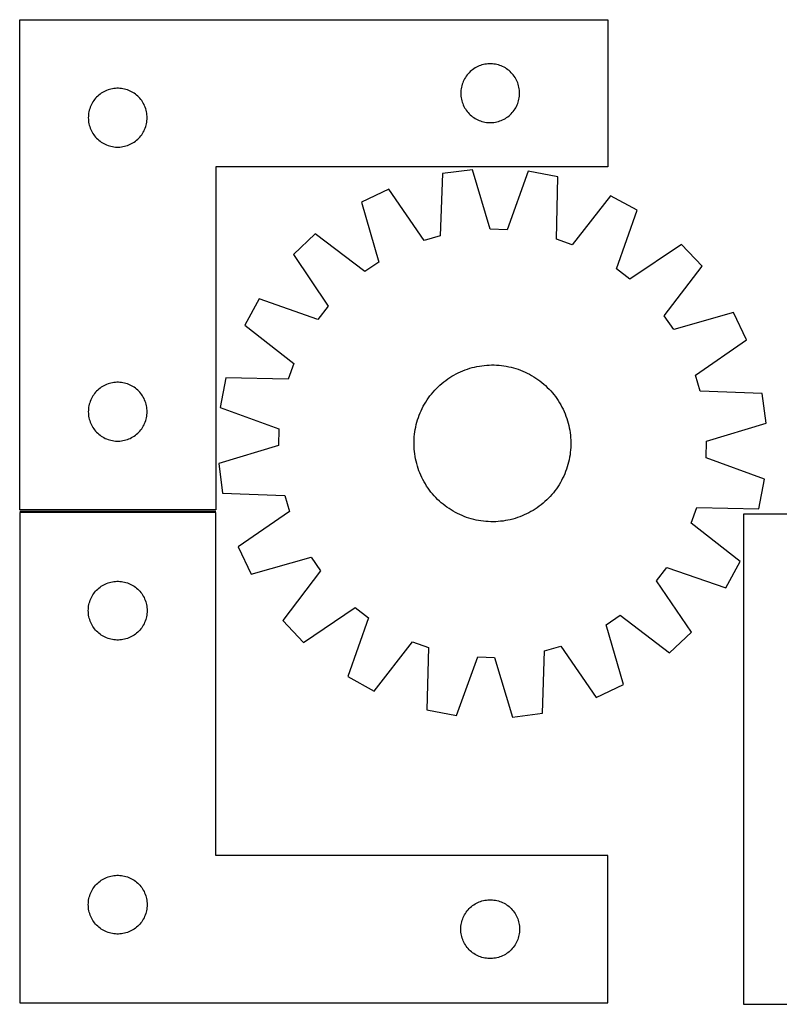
# Model space of a CAD drawing. Header units: millimetres. Extents: x 7 to 1493, y 7 to 509.
# Tile 1 of 4: x 7 to 394, y 7 to 509. Entities that reach past the tile are written whole.
import ezdxf

# ---------------------------------------------------------------- set-up
doc = ezdxf.new("R2010")
doc.units = ezdxf.units.MM
doc.layers.add('COMMON', color=5, linetype='CONTINUOUS', true_color=0x0000ff)
doc.layers.add('CUT', color=7, linetype='CONTINUOUS', true_color=0x000000)

msp = doc.modelspace()

# ---------------------------------------------------------------- linework, layer by layer
at = {"layer": 'COMMON'}
msp.add_line((6.644255, 258.101104), (106.644255, 258.101104), dxfattribs=at)
at = {"layer": 'CUT'}
for p, q in [((6.644255, 508.851104), (306.644255, 508.851104)), ((6.644255, 258.851104), (6.644255, 508.851104)), ((306.644255, 508.851104), (306.644255, 433.851104)), ((236.455155, 482.359384), (235.901972, 481.820266)), ((237.035357, 482.869311), (236.455155, 482.359384)), ((237.641041, 483.348693), (237.035357, 482.869311)), ((238.270599, 483.796259), (237.641041, 483.348693)), ((238.922363, 484.210823), (238.270599, 483.796259)), ((239.594604, 484.591286), (238.922363, 484.210823)), ((240.285539, 484.936638), (239.594604, 484.591286)), ((240.993337, 485.245963), (240.285539, 484.936638)), ((241.716119, 485.518442), (240.993337, 485.245963)), ((242.451971, 485.753352), (241.716119, 485.518442)), ((243.198939, 485.950069), (242.451971, 485.753352)), ((243.955044, 486.108073), (243.198939, 485.950069)), ((244.71828, 486.226944), (243.955044, 486.108073)), ((245.486623, 486.306367), (244.71828, 486.226944)), ((246.258036, 486.346131), (245.486623, 486.306367)), ((247.030474, 486.346131), (246.258036, 486.346131)), ((247.801887, 486.306367), (247.030474, 486.346131)), ((248.57023, 486.226944), (247.801887, 486.306367)), ((249.333466, 486.108073), (248.57023, 486.226944)), ((250.089571, 485.950069), (249.333466, 486.108073)), ((250.83654, 485.753352), (250.089571, 485.950069)), ((251.572391, 485.518442), (250.83654, 485.753352)), ((252.295173, 485.245963), (251.572391, 485.518442)), ((253.002971, 484.936638), (252.295173, 485.245963)), ((253.693906, 484.591286), (253.002971, 484.936638)), ((254.366147, 484.210823), (253.693906, 484.591286)), ((255.017911, 483.796259), (254.366147, 484.210823)), ((255.647469, 483.348693), (255.017911, 483.796259)), ((256.253153, 482.869311), (255.647469, 483.348693)), ((256.833355, 482.359384), (256.253153, 482.869311)), ((257.386538, 481.820266), (256.833355, 482.359384)), ((232.899502, 477.357912), (232.608503, 476.642385)), ((233.226949, 478.057511), (232.899502, 477.357912)), ((233.589976, 478.739325), (233.226949, 478.057511)), ((233.987622, 479.401547), (233.589976, 478.739325)), ((234.41883, 480.04242), (233.987622, 479.401547)), ((234.882458, 480.660246), (234.41883, 480.04242)), ((235.377276, 481.253386), (234.882458, 480.660246)), ((235.901972, 481.820266), (235.377276, 481.253386)), ((257.911234, 481.253386), (257.386538, 481.820266)), ((258.406052, 480.660246), (257.911234, 481.253386)), ((258.86968, 480.04242), (258.406052, 480.660246)), ((259.300888, 479.401547), (258.86968, 480.04242)), ((259.698534, 478.739325), (259.300888, 479.401547)), ((260.061561, 478.057511), (259.698534, 478.739325)), ((260.389009, 477.357912), (260.061561, 478.057511)), ((260.680007, 476.642385), (260.389009, 477.357912)), ((50.285539, 472.436638), (49.594604, 472.091286)), ((50.993337, 472.745963), (50.285539, 472.436638)), ((51.716119, 473.018442), (50.993337, 472.745963)), ((52.451971, 473.253352), (51.716119, 473.018442)), ((53.198939, 473.450069), (52.451971, 473.253352)), ((53.955044, 473.608073), (53.198939, 473.450069)), ((54.71828, 473.726944), (53.955044, 473.608073)), ((55.486623, 473.806367), (54.71828, 473.726944)), ((56.258036, 473.846131), (55.486623, 473.806367)), ((57.030474, 473.846131), (56.258036, 473.846131)), ((57.801887, 473.806367), (57.030474, 473.846131)), ((58.57023, 473.726944), (57.801887, 473.806367)), ((59.333466, 473.608073), (58.57023, 473.726944)), ((60.089571, 473.450069), (59.333466, 473.608073)), ((60.83654, 473.253352), (60.089571, 473.450069)), ((61.572391, 473.018442), (60.83654, 473.253352)), ((62.295173, 472.745963), (61.572391, 473.018442)), ((63.002971, 472.436638), (62.295173, 472.745963)), ((63.693906, 472.091286), (63.002971, 472.436638)), ((231.723757, 472.893419), (231.664144, 472.123285)), ((231.822937, 473.659463), (231.723757, 472.893419)), ((231.96142, 474.419385), (231.822937, 473.659463)), ((232.138839, 475.171171), (231.96142, 474.419385)), ((232.354724, 475.912826), (232.138839, 475.171171)), ((232.608503, 476.642385), (232.354724, 475.912826)), ((260.933786, 475.912826), (260.680007, 476.642385)), ((261.149671, 475.171171), (260.933786, 475.912826)), ((261.32709, 474.419385), (261.149671, 475.171171)), ((261.465574, 473.659463), (261.32709, 474.419385)), ((261.564753, 472.893419), (261.465574, 473.659463)), ((261.624366, 472.123285), (261.564753, 472.893419)), ((44.41883, 467.54242), (43.987622, 466.901547)), ((44.882458, 468.160246), (44.41883, 467.54242)), ((45.377276, 468.753386), (44.882458, 468.160246)), ((45.901972, 469.320266), (45.377276, 468.753386)), ((46.455155, 469.859384), (45.901972, 469.320266)), ((47.035357, 470.369311), (46.455155, 469.859384)), ((47.641041, 470.848693), (47.035357, 470.369311)), ((48.270599, 471.296259), (47.641041, 470.848693)), ((48.922363, 471.710823), (48.270599, 471.296259)), ((49.594604, 472.091286), (48.922363, 471.710823)), ((64.366147, 471.710823), (63.693906, 472.091286)), ((65.017911, 471.296259), (64.366147, 471.710823)), ((65.647469, 470.848693), (65.017911, 471.296259)), ((66.253153, 470.369311), (65.647469, 470.848693)), ((66.833355, 469.859384), (66.253153, 470.369311)), ((67.386538, 469.320266), (66.833355, 469.859384)), ((67.911234, 468.753386), (67.386538, 469.320266)), ((68.406052, 468.160246), (67.911234, 468.753386)), ((68.86968, 467.54242), (68.406052, 468.160246)), ((69.300888, 466.901547), (68.86968, 467.54242)), ((231.664144, 472.123285), (231.644255, 471.351104)), ((231.644255, 471.351104), (231.664144, 470.578923)), ((231.664144, 470.578923), (231.723757, 469.808789)), ((231.723757, 469.808789), (231.822937, 469.042745)), ((231.822937, 469.042745), (231.96142, 468.282823)), ((231.96142, 468.282823), (232.138839, 467.531037)), ((232.138839, 467.531037), (232.354724, 466.789381)), ((260.933786, 466.789381), (261.149671, 467.531037)), ((261.149671, 467.531037), (261.32709, 468.282823)), ((261.32709, 468.282823), (261.465574, 469.042745)), ((261.465574, 469.042745), (261.564753, 469.808789)), ((261.564753, 469.808789), (261.624366, 470.578923)), ((261.644255, 471.351104), (261.624366, 472.123285)), ((261.624366, 470.578923), (261.644255, 471.351104)), ((42.138839, 462.671171), (41.96142, 461.919385)), ((42.354724, 463.412826), (42.138839, 462.671171)), ((42.608503, 464.142385), (42.354724, 463.412826)), ((42.899502, 464.857912), (42.608503, 464.142385)), ((43.226949, 465.557511), (42.899502, 464.857912)), ((43.589976, 466.239325), (43.226949, 465.557511)), ((43.987622, 466.901547), (43.589976, 466.239325)), ((69.698534, 466.239325), (69.300888, 466.901547)), ((70.061561, 465.557511), (69.698534, 466.239325)), ((70.389009, 464.857912), (70.061561, 465.557511)), ((70.680007, 464.142385), (70.389009, 464.857912)), ((70.933786, 463.412826), (70.680007, 464.142385)), ((71.149671, 462.671171), (70.933786, 463.412826)), ((71.32709, 461.919385), (71.149671, 462.671171)), ((232.354724, 466.789381), (232.608503, 466.059823)), ((232.608503, 466.059823), (232.899502, 465.344295)), ((232.899502, 465.344295), (233.226949, 464.644697)), ((233.226949, 464.644697), (233.589976, 463.962883)), ((233.589976, 463.962883), (233.987622, 463.300661)), ((233.987622, 463.300661), (234.41883, 462.659787)), ((234.41883, 462.659787), (234.882458, 462.041962)), ((258.406052, 462.041962), (258.86968, 462.659787)), ((258.86968, 462.659787), (259.300888, 463.300661)), ((259.300888, 463.300661), (259.698534, 463.962883)), ((259.698534, 463.962883), (260.061561, 464.644697)), ((260.061561, 464.644697), (260.389009, 465.344295)), ((260.389009, 465.344295), (260.680007, 466.059823)), ((260.680007, 466.059823), (260.933786, 466.789381)), ((41.664144, 459.623285), (41.644255, 458.851104)), ((41.644255, 458.851104), (41.664144, 458.078923)), ((41.723757, 460.393419), (41.664144, 459.623285)), ((41.664144, 458.078923), (41.723757, 457.308789)), ((41.822937, 461.159463), (41.723757, 460.393419)), ((41.723757, 457.308789), (41.822937, 456.542745)), ((41.96142, 461.919385), (41.822937, 461.159463)), ((71.465574, 461.159463), (71.32709, 461.919385)), ((71.564753, 460.393419), (71.465574, 461.159463)), ((71.465574, 456.542745), (71.564753, 457.308789)), ((71.624366, 459.623285), (71.564753, 460.393419)), ((71.564753, 457.308789), (71.624366, 458.078923)), ((71.644255, 458.851104), (71.624366, 459.623285)), ((71.624366, 458.078923), (71.644255, 458.851104)), ((234.882458, 462.041962), (235.377276, 461.448822)), ((235.377276, 461.448822), (235.901972, 460.881942)), ((235.901972, 460.881942), (236.455155, 460.342823)), ((236.455155, 460.342823), (237.035357, 459.832897)), ((237.035357, 459.832897), (237.641041, 459.353515)), ((237.641041, 459.353515), (238.270599, 458.905949)), ((238.270599, 458.905949), (238.922363, 458.491384)), ((238.922363, 458.491384), (239.594604, 458.110922)), ((239.594604, 458.110922), (240.285539, 457.76557)), ((240.285539, 457.76557), (240.993337, 457.456244)), ((240.993337, 457.456244), (241.716119, 457.183765)), ((241.716119, 457.183765), (242.451971, 456.948856)), ((250.83654, 456.948856), (251.572391, 457.183765)), ((251.572391, 457.183765), (252.295173, 457.456244)), ((252.295173, 457.456244), (253.002971, 457.76557)), ((253.002971, 457.76557), (253.693906, 458.110922)), ((253.693906, 458.110922), (254.366147, 458.491384)), ((254.366147, 458.491384), (255.017911, 458.905949)), ((255.017911, 458.905949), (255.647469, 459.353515)), ((255.647469, 459.353515), (256.253153, 459.832897)), ((256.253153, 459.832897), (256.833355, 460.342823)), ((256.833355, 460.342823), (257.386538, 460.881942)), ((257.386538, 460.881942), (257.911234, 461.448822)), ((257.911234, 461.448822), (258.406052, 462.041962)), ((41.822937, 456.542745), (41.96142, 455.782823)), ((41.96142, 455.782823), (42.138839, 455.031037)), ((42.138839, 455.031037), (42.354724, 454.289381)), ((42.354724, 454.289381), (42.608503, 453.559823)), ((42.608503, 453.559823), (42.899502, 452.844295)), ((42.899502, 452.844295), (43.226949, 452.144697)), ((43.226949, 452.144697), (43.589976, 451.462883)), ((69.698534, 451.462883), (70.061561, 452.144697)), ((70.061561, 452.144697), (70.389009, 452.844295)), ((70.389009, 452.844295), (70.680007, 453.559823)), ((70.680007, 453.559823), (70.933786, 454.289381)), ((70.933786, 454.289381), (71.149671, 455.031037)), ((71.149671, 455.031037), (71.32709, 455.782823)), ((71.32709, 455.782823), (71.465574, 456.542745)), ((242.451971, 456.948856), (243.198939, 456.752138)), ((243.198939, 456.752138), (243.955044, 456.594135)), ((243.955044, 456.594135), (244.71828, 456.475264)), ((244.71828, 456.475264), (245.486623, 456.395841)), ((245.486623, 456.395841), (246.258036, 456.356077)), ((246.258036, 456.356077), (247.030474, 456.356077)), ((247.030474, 456.356077), (247.801887, 456.395841)), ((247.801887, 456.395841), (248.57023, 456.475264)), ((248.57023, 456.475264), (249.333466, 456.594135)), ((249.333466, 456.594135), (250.089571, 456.752138)), ((250.089571, 456.752138), (250.83654, 456.948856)), ((43.589976, 451.462883), (43.987622, 450.800661)), ((43.987622, 450.800661), (44.41883, 450.159787)), ((44.41883, 450.159787), (44.882458, 449.541962)), ((44.882458, 449.541962), (45.377276, 448.948822)), ((45.377276, 448.948822), (45.901972, 448.381942)), ((45.901972, 448.381942), (46.455155, 447.842823)), ((46.455155, 447.842823), (47.035357, 447.332897)), ((47.035357, 447.332897), (47.641041, 446.853515)), ((65.647469, 446.853515), (66.253153, 447.332897)), ((66.253153, 447.332897), (66.833355, 447.842823)), ((66.833355, 447.842823), (67.386538, 448.381942)), ((67.386538, 448.381942), (67.911234, 448.948822)), ((67.911234, 448.948822), (68.406052, 449.541962)), ((68.406052, 449.541962), (68.86968, 450.159787)), ((68.86968, 450.159787), (69.300888, 450.800661)), ((69.300888, 450.800661), (69.698534, 451.462883)), ((47.641041, 446.853515), (48.270599, 446.405949)), ((48.270599, 446.405949), (48.922363, 445.991384)), ((48.922363, 445.991384), (49.594604, 445.610922)), ((49.594604, 445.610922), (50.285539, 445.26557)), ((50.285539, 445.26557), (50.993337, 444.956244)), ((50.993337, 444.956244), (51.716119, 444.683765)), ((51.716119, 444.683765), (52.451971, 444.448856)), ((52.451971, 444.448856), (53.198939, 444.252138)), ((53.198939, 444.252138), (53.955044, 444.094135)), ((53.955044, 444.094135), (54.71828, 443.975264)), ((54.71828, 443.975264), (55.486623, 443.895841)), ((55.486623, 443.895841), (56.258036, 443.856077)), ((56.258036, 443.856077), (57.030474, 443.856077)), ((57.030474, 443.856077), (57.801887, 443.895841)), ((57.801887, 443.895841), (58.57023, 443.975264)), ((58.57023, 443.975264), (59.333466, 444.094135)), ((59.333466, 444.094135), (60.089571, 444.252138)), ((60.089571, 444.252138), (60.83654, 444.448856)), ((60.83654, 444.448856), (61.572391, 444.683765)), ((61.572391, 444.683765), (62.295173, 444.956244)), ((62.295173, 444.956244), (63.002971, 445.26557)), ((63.002971, 445.26557), (63.693906, 445.610922)), ((63.693906, 445.610922), (64.366147, 445.991384)), ((64.366147, 445.991384), (65.017911, 446.405949)), ((65.017911, 446.405949), (65.647469, 446.853515)), ((306.644255, 433.851104), (106.644255, 433.851104)), ((106.644255, 433.851104), (106.644255, 258.851104)), ((237.555388, 432.331183), (222.29543, 430.365419)), ((246.66008, 401.899632), (237.555388, 432.331183)), ((222.29543, 430.365419), (221.200286, 398.61994)), ((266.082263, 431.504622), (255.230827, 401.651296)), ((281.2028, 428.658588), (266.082263, 431.504622)), ((280.458011, 396.902958), (281.2028, 428.658588)), ((194.909338, 422.336236), (181.00371, 415.751097)), ((212.972281, 396.207616), (194.909338, 422.336236)), ((308.07805, 419.057192), (288.532535, 394.01827)), ((321.579062, 411.67795), (308.07805, 419.057192)), ((181.00371, 415.751097), (189.772058, 385.220935)), ((311.057696, 381.706704), (321.579062, 411.67795)), ((255.230827, 401.651296), (246.66008, 401.899632)), ((157.439142, 399.652123), (146.249024, 389.092208)), ((182.69221, 380.384084), (157.439142, 399.652123)), ((221.200286, 398.61994), (212.972281, 396.207616)), ((288.532535, 394.01827), (280.458011, 396.902958)), ((344.171948, 394.241572), (317.845607, 376.468038)), ((354.731863, 383.051453), (344.171948, 394.241572)), ((146.249024, 389.092208), (164.022558, 362.765867)), ((189.772058, 385.220935), (182.69221, 380.384084)), ((335.463825, 357.798385), (354.731863, 383.051453)), ((317.845607, 376.468038), (311.057696, 381.706704)), ((128.812645, 366.499322), (121.433403, 352.998309)), ((158.783891, 355.977955), (128.812645, 366.499322)), ((164.022558, 362.765867), (158.783891, 355.977955)), ((340.300675, 350.718537), (335.463825, 357.798385)), ((370.830838, 359.486886), (340.300675, 350.718537)), ((377.415977, 345.581258), (370.830838, 359.486886)), ((121.433403, 352.998309), (146.472325, 333.452795)), ((351.287356, 327.518314), (377.415977, 345.581258)), ((146.472325, 333.452795), (143.587638, 325.37827)), ((237.438928, 331.344208), (238.657707, 331.650125)), ((238.657707, 331.650125), (239.885493, 331.917609)), ((239.885493, 331.917609), (241.121075, 332.146394)), ((241.121075, 332.146394), (242.363234, 332.336257)), ((242.363234, 332.336257), (243.610744, 332.487009)), ((243.610744, 332.487009), (244.862374, 332.598501)), ((244.862374, 332.598501), (246.116888, 332.670623)), ((246.116888, 332.670623), (247.373048, 332.703304)), ((247.373048, 332.703304), (248.629615, 332.696513)), ((248.629615, 332.696513), (249.885349, 332.650255)), ((249.885349, 332.650255), (251.13901, 332.564576)), ((251.13901, 332.564576), (252.389361, 332.439562)), ((252.389361, 332.439562), (253.635168, 332.275334)), ((253.635168, 332.275334), (254.875202, 332.072056)), ((254.875202, 332.072056), (256.10824, 331.829927)), ((256.10824, 331.829927), (257.333063, 331.549188)), ((257.333063, 331.549188), (258.548464, 331.230114)), ((226.005269, 326.255927), (227.069863, 326.923495)), ((227.069863, 326.923495), (228.1549, 327.557294)), ((228.1549, 327.557294), (229.25931, 328.156698)), ((229.25931, 328.156698), (230.382003, 328.721116)), ((230.382003, 328.721116), (231.52187, 329.249992)), ((231.52187, 329.249992), (232.677788, 329.742801)), ((232.677788, 329.742801), (233.848615, 330.19906)), ((233.848615, 330.19906), (235.033195, 330.618317)), ((235.033195, 330.618317), (236.23036, 331.000158)), ((236.23036, 331.000158), (237.438928, 331.344208)), ((258.548464, 331.230114), (259.753242, 330.873021)), ((259.753242, 330.873021), (260.94621, 330.478261)), ((260.94621, 330.478261), (262.126189, 330.046225)), ((262.126189, 330.046225), (263.292015, 329.577337)), ((263.292015, 329.577337), (264.442538, 329.072061)), ((264.442538, 329.072061), (265.576622, 328.530895)), ((265.576622, 328.530895), (266.693149, 327.954375)), ((266.693149, 327.954375), (267.791015, 327.343067)), ((267.791015, 327.343067), (268.869138, 326.697577)), ((268.869138, 326.697577), (269.926453, 326.01854)), ((353.699681, 319.29031), (351.287356, 327.518314)), ((48.922363, 321.710823), (48.270599, 321.296259)), ((49.594604, 322.091286), (48.922363, 321.710823)), ((50.285539, 322.436638), (49.594604, 322.091286)), ((50.993337, 322.745963), (50.285539, 322.436638)), ((51.716119, 323.018442), (50.993337, 322.745963)), ((52.451971, 323.253352), (51.716119, 323.018442)), ((53.198939, 323.450069), (52.451971, 323.253352)), ((53.955044, 323.608073), (53.198939, 323.450069)), ((54.71828, 323.726944), (53.955044, 323.608073)), ((55.486623, 323.806367), (54.71828, 323.726944)), ((56.258036, 323.846131), (55.486623, 323.806367)), ((57.030474, 323.846131), (56.258036, 323.846131)), ((57.801887, 323.806367), (57.030474, 323.846131)), ((58.57023, 323.726944), (57.801887, 323.806367)), ((59.333466, 323.608073), (58.57023, 323.726944)), ((60.089571, 323.450069), (59.333466, 323.608073)), ((60.83654, 323.253352), (60.089571, 323.450069)), ((61.572391, 323.018442), (60.83654, 323.253352)), ((62.295173, 322.745963), (61.572391, 323.018442)), ((63.002971, 322.436638), (62.295173, 322.745963)), ((63.693906, 322.091286), (63.002971, 322.436638)), ((64.366147, 321.710823), (63.693906, 322.091286)), ((65.017911, 321.296259), (64.366147, 321.710823)), ((111.832007, 326.12306), (108.985974, 311.002523)), ((143.587638, 325.37827), (111.832007, 326.12306)), ((219.210985, 320.696785), (220.104315, 321.580509)), ((220.104315, 321.580509), (221.024962, 322.435738)), ((221.024962, 322.435738), (221.972018, 323.261626)), ((221.972018, 323.261626), (222.944548, 324.057359)), ((222.944548, 324.057359), (223.941594, 324.822152)), ((223.941594, 324.822152), (224.96217, 325.555249)), ((224.96217, 325.555249), (226.005269, 326.255927)), ((269.926453, 326.01854), (270.961918, 325.306628)), ((270.961918, 325.306628), (271.97451, 324.562542)), ((271.97451, 324.562542), (272.96323, 323.787017)), ((272.96323, 323.787017), (273.927103, 322.980818)), ((273.927103, 322.980818), (274.865176, 322.144741)), ((274.865176, 322.144741), (275.776525, 321.27961)), ((43.987622, 316.901547), (43.589976, 316.239325)), ((44.41883, 317.54242), (43.987622, 316.901547)), ((44.882458, 318.160246), (44.41883, 317.54242)), ((45.377276, 318.753386), (44.882458, 318.160246)), ((45.901972, 319.320266), (45.377276, 318.753386)), ((46.455155, 319.859384), (45.901972, 319.320266)), ((47.035357, 320.369311), (46.455155, 319.859384)), ((47.641041, 320.848693), (47.035357, 320.369311)), ((48.270599, 321.296259), (47.641041, 320.848693)), ((65.647469, 320.848693), (65.017911, 321.296259)), ((66.253153, 320.369311), (65.647469, 320.848693)), ((66.833355, 319.859384), (66.253153, 320.369311)), ((67.386538, 319.320266), (66.833355, 319.859384)), ((67.911234, 318.753386), (67.386538, 319.320266)), ((68.406052, 318.160246), (67.911234, 318.753386)), ((68.86968, 317.54242), (68.406052, 318.160246)), ((69.300888, 316.901547), (68.86968, 317.54242)), ((69.698534, 316.239325), (69.300888, 316.901547)), ((215.183968, 315.882178), (215.928054, 316.89477)), ((215.928054, 316.89477), (216.703579, 317.88349)), ((216.703579, 317.88349), (217.509778, 318.847362)), ((217.509778, 318.847362), (218.345855, 319.785436)), ((218.345855, 319.785436), (219.210985, 320.696785)), ((275.776525, 321.27961), (276.66025, 320.386281)), ((276.66025, 320.386281), (277.515478, 319.465634)), ((277.515478, 319.465634), (278.341367, 318.518578)), ((278.341367, 318.518578), (279.1371, 317.546047)), ((279.1371, 317.546047), (279.901892, 316.549002)), ((279.901892, 316.549002), (280.634989, 315.528426)), ((385.445159, 318.195166), (353.699681, 319.29031)), ((387.410923, 302.935208), (385.445159, 318.195166)), ((41.96142, 311.919385), (41.822937, 311.159463)), ((42.138839, 312.671171), (41.96142, 311.919385)), ((42.354724, 313.412826), (42.138839, 312.671171)), ((42.608503, 314.142385), (42.354724, 313.412826)), ((42.899502, 314.857912), (42.608503, 314.142385)), ((43.226949, 315.557511), (42.899502, 314.857912)), ((43.589976, 316.239325), (43.226949, 315.557511)), ((70.061561, 315.557511), (69.698534, 316.239325)), ((70.389009, 314.857912), (70.061561, 315.557511)), ((70.680007, 314.142385), (70.389009, 314.857912)), ((70.933786, 313.412826), (70.680007, 314.142385)), ((71.149671, 312.671171), (70.933786, 313.412826)), ((71.32709, 311.919385), (71.149671, 312.671171)), ((71.465574, 311.159463), (71.32709, 311.919385)), ((211.9597, 310.496882), (212.536221, 311.613408)), ((212.536221, 311.613408), (213.147528, 312.711274)), ((213.147528, 312.711274), (213.793019, 313.789397)), ((213.793019, 313.789397), (214.472055, 314.846713)), ((214.472055, 314.846713), (215.183968, 315.882178)), ((280.634989, 315.528426), (281.335667, 314.485326)), ((281.335667, 314.485326), (282.003235, 313.420733)), ((282.003235, 313.420733), (282.637034, 312.335695)), ((282.637034, 312.335695), (283.236439, 311.231285)), ((41.664144, 309.623285), (41.644255, 308.851104)), ((41.644255, 308.851104), (41.664144, 308.078923)), ((41.723757, 310.393419), (41.664144, 309.623285)), ((41.664144, 308.078923), (41.723757, 307.308789)), ((41.822937, 311.159463), (41.723757, 310.393419)), ((41.723757, 307.308789), (41.822937, 306.542745)), ((41.822937, 306.542745), (41.96142, 305.782823)), ((71.32709, 305.782823), (71.465574, 306.542745)), ((71.564753, 310.393419), (71.465574, 311.159463)), ((71.465574, 306.542745), (71.564753, 307.308789)), ((71.624366, 309.623285), (71.564753, 310.393419)), ((71.564753, 307.308789), (71.624366, 308.078923)), ((71.644255, 308.851104), (71.624366, 309.623285)), ((71.624366, 308.078923), (71.644255, 308.851104)), ((108.985974, 311.002523), (138.8393, 300.151087)), ((210.012334, 305.866469), (210.444371, 307.046449)), ((210.444371, 307.046449), (210.913259, 308.212275)), ((210.913259, 308.212275), (211.418535, 309.362798)), ((211.418535, 309.362798), (211.9597, 310.496882)), ((283.236439, 311.231285), (283.800857, 310.108593)), ((283.800857, 310.108593), (284.329732, 308.968725)), ((284.329732, 308.968725), (284.822542, 307.812808)), ((284.822542, 307.812808), (285.2788, 306.641981)), ((285.2788, 306.641981), (285.698057, 305.457401)), ((41.96142, 305.782823), (42.138839, 305.031037)), ((42.138839, 305.031037), (42.354724, 304.289381)), ((42.354724, 304.289381), (42.608503, 303.559823)), ((42.608503, 303.559823), (42.899502, 302.844295)), ((42.899502, 302.844295), (43.226949, 302.144697)), ((43.226949, 302.144697), (43.589976, 301.462883)), ((43.589976, 301.462883), (43.987622, 300.800661)), ((69.300888, 300.800661), (69.698534, 301.462883)), ((69.698534, 301.462883), (70.061561, 302.144697)), ((70.061561, 302.144697), (70.389009, 302.844295)), ((70.389009, 302.844295), (70.680007, 303.559823)), ((70.680007, 303.559823), (70.933786, 304.289381)), ((70.933786, 304.289381), (71.149671, 305.031037)), ((71.149671, 305.031037), (71.32709, 305.782823)), ((208.660668, 301.028499), (208.941408, 302.253323)), ((208.941408, 302.253323), (209.260482, 303.468723)), ((209.260482, 303.468723), (209.617574, 304.673502)), ((209.617574, 304.673502), (210.012334, 305.866469)), ((285.698057, 305.457401), (286.079899, 304.260236)), ((286.079899, 304.260236), (286.423948, 303.051668)), ((286.423948, 303.051668), (286.729865, 301.832889)), ((286.729865, 301.832889), (286.997349, 300.605103)), ((356.979372, 293.830515), (387.410923, 302.935208)), ((43.987622, 300.800661), (44.41883, 300.159787)), ((44.41883, 300.159787), (44.882458, 299.541962)), ((44.882458, 299.541962), (45.377276, 298.948822)), ((45.377276, 298.948822), (45.901972, 298.381942)), ((45.901972, 298.381942), (46.455155, 297.842823)), ((46.455155, 297.842823), (47.035357, 297.332897)), ((47.035357, 297.332897), (47.641041, 296.853515)), ((47.641041, 296.853515), (48.270599, 296.405949)), ((48.270599, 296.405949), (48.922363, 295.991384)), ((64.366147, 295.991384), (65.017911, 296.405949)), ((65.017911, 296.405949), (65.647469, 296.853515)), ((65.647469, 296.853515), (66.253153, 297.332897)), ((66.253153, 297.332897), (66.833355, 297.842823)), ((66.833355, 297.842823), (67.386538, 298.381942)), ((67.386538, 298.381942), (67.911234, 298.948822)), ((67.911234, 298.948822), (68.406052, 299.541962)), ((68.406052, 299.541962), (68.86968, 300.159787)), ((68.86968, 300.159787), (69.300888, 300.800661)), ((138.8393, 300.151087), (138.590964, 291.58034)), ((207.926019, 296.059269), (208.051034, 297.30962)), ((208.051034, 297.30962), (208.215262, 298.555428)), ((208.215262, 298.555428), (208.41854, 299.795462)), ((208.41854, 299.795462), (208.660668, 301.028499)), ((286.997349, 300.605103), (287.226135, 299.36952)), ((287.226135, 299.36952), (287.415997, 298.127361)), ((287.415997, 298.127361), (287.566749, 296.879851)), ((287.566749, 296.879851), (287.678241, 295.628222)), ((48.922363, 295.991384), (49.594604, 295.610922)), ((49.594604, 295.610922), (50.285539, 295.26557)), ((50.285539, 295.26557), (50.993337, 294.956244)), ((50.993337, 294.956244), (51.716119, 294.683765)), ((51.716119, 294.683765), (52.451971, 294.448856)), ((52.451971, 294.448856), (53.198939, 294.252138)), ((53.198939, 294.252138), (53.955044, 294.094135)), ((53.955044, 294.094135), (54.71828, 293.975264)), ((54.71828, 293.975264), (55.486623, 293.895841)), ((55.486623, 293.895841), (56.258036, 293.856077)), ((56.258036, 293.856077), (57.030474, 293.856077)), ((57.030474, 293.856077), (57.801887, 293.895841)), ((57.801887, 293.895841), (58.57023, 293.975264)), ((58.57023, 293.975264), (59.333466, 294.094135)), ((59.333466, 294.094135), (60.089571, 294.252138)), ((60.089571, 294.252138), (60.83654, 294.448856)), ((60.83654, 294.448856), (61.572391, 294.683765)), ((61.572391, 294.683765), (62.295173, 294.956244)), ((62.295173, 294.956244), (63.002971, 295.26557)), ((63.002971, 295.26557), (63.693906, 295.610922)), ((63.693906, 295.610922), (64.366147, 295.991384)), ((138.590964, 291.58034), (108.159412, 282.475648)), ((207.787291, 292.293308), (207.794083, 293.549875)), ((207.819973, 291.037147), (207.787291, 292.293308)), ((207.794083, 293.549875), (207.840341, 294.805608)), ((207.840341, 294.805608), (207.926019, 296.059269)), ((287.678241, 295.628222), (287.750363, 294.373708)), ((287.776253, 291.860981), (287.729995, 290.605247)), ((287.750363, 294.373708), (287.783045, 293.117548)), ((287.783045, 293.117548), (287.776253, 291.860981)), ((356.731036, 285.259769), (356.979372, 293.830515)), ((207.892095, 289.782633), (207.819973, 291.037147)), ((208.003587, 288.531004), (207.892095, 289.782633)), ((208.154339, 287.283494), (208.003587, 288.531004)), ((208.344201, 286.041335), (208.154339, 287.283494)), ((287.355074, 286.855427), (287.151796, 285.615393)), ((287.519302, 288.101235), (287.355074, 286.855427)), ((287.644317, 289.351586), (287.519302, 288.101235)), ((287.729995, 290.605247), (287.644317, 289.351586)), ((108.159412, 282.475648), (110.125176, 267.21569)), ((208.572987, 284.805753), (208.344201, 286.041335)), ((208.840471, 283.577966), (208.572987, 284.805753)), ((209.146388, 282.359188), (208.840471, 283.577966)), ((209.490437, 281.150619), (209.146388, 282.359188)), ((286.309854, 281.942132), (285.952762, 280.737353)), ((286.628928, 283.157533), (286.309854, 281.942132)), ((286.909668, 284.382356), (286.628928, 283.157533)), ((287.151796, 285.615393), (286.909668, 284.382356)), ((386.584362, 274.408332), (356.731036, 285.259769)), ((209.872279, 279.953454), (209.490437, 281.150619)), ((210.291535, 278.768874), (209.872279, 279.953454)), ((210.747794, 277.598048), (210.291535, 278.768874)), ((211.240604, 276.44213), (210.747794, 277.598048)), ((211.769479, 275.302263), (211.240604, 276.44213)), ((284.657077, 277.19858), (284.151801, 276.048057)), ((285.125965, 278.364407), (284.657077, 277.19858)), ((285.558002, 279.544386), (285.125965, 278.364407)), ((285.952762, 280.737353), (285.558002, 279.544386)), ((212.333897, 274.17957), (211.769479, 275.302263)), ((212.933302, 273.07516), (212.333897, 274.17957)), ((213.567101, 271.990123), (212.933302, 273.07516)), ((214.234669, 270.925529), (213.567101, 271.990123)), ((281.777317, 271.621458), (281.098281, 270.564142)), ((282.422808, 272.699581), (281.777317, 271.621458)), ((283.034115, 273.797447), (282.422808, 272.699581)), ((283.610636, 274.913973), (283.034115, 273.797447)), ((284.151801, 276.048057), (283.610636, 274.913973)), ((383.738328, 259.287795), (386.584362, 274.408332)), ((110.125176, 267.21569), (141.870655, 266.120545)), ((214.935347, 269.882429), (214.234669, 270.925529)), ((215.668444, 268.861853), (214.935347, 269.882429)), ((216.433236, 267.864808), (215.668444, 268.861853)), ((217.228969, 266.892277), (216.433236, 267.864808)), ((218.054858, 265.945221), (217.228969, 266.892277)), ((278.060558, 266.563493), (277.224481, 265.625419)), ((278.866757, 267.527365), (278.060558, 266.563493)), ((279.642282, 268.516085), (278.866757, 267.527365)), ((280.386368, 269.528678), (279.642282, 268.516085)), ((281.098281, 270.564142), (280.386368, 269.528678)), ((141.870655, 266.120545), (144.28298, 257.892541)), ((218.910086, 265.024574), (218.054858, 265.945221)), ((219.793811, 264.131245), (218.910086, 265.024574)), ((220.70516, 263.266115), (219.793811, 264.131245)), ((221.643233, 262.430037), (220.70516, 263.266115)), ((222.607106, 261.623839), (221.643233, 262.430037)), ((223.595826, 260.848313), (222.607106, 261.623839)), ((272.625788, 261.353496), (271.628742, 260.588703)), ((273.598318, 262.149229), (272.625788, 261.353496)), ((274.545374, 262.975117), (273.598318, 262.149229)), ((275.466021, 263.830346), (274.545374, 262.975117)), ((276.359351, 264.71407), (275.466021, 263.830346)), ((277.224481, 265.625419), (276.359351, 264.71407)), ((106.644255, 258.851104), (6.644255, 258.851104)), ((106.644255, 257.351103), (6.644255, 257.351103)), ((6.644255, 257.351103), (6.644255, 7.351103)), ((106.644255, 82.351103), (106.644255, 257.351103)), ((144.28298, 257.892541), (118.154359, 239.829597)), ((224.608418, 260.104227), (223.595826, 260.848313)), ((225.643883, 259.392315), (224.608418, 260.104227)), ((226.701198, 258.713278), (225.643883, 259.392315)), ((227.779321, 258.067788), (226.701198, 258.713278)), ((228.877187, 257.456481), (227.779321, 258.067788)), ((229.993714, 256.87996), (228.877187, 257.456481)), ((231.127798, 256.338794), (229.993714, 256.87996)), ((232.278321, 255.833518), (231.127798, 256.338794)), ((265.188333, 256.689739), (264.048466, 256.160864)), ((266.311026, 257.254157), (265.188333, 256.689739)), ((267.415436, 257.853561), (266.311026, 257.254157)), ((268.500473, 258.48736), (267.415436, 257.853561)), ((269.565067, 259.154928), (268.500473, 258.48736)), ((270.608166, 259.855606), (269.565067, 259.154928)), ((271.628742, 260.588703), (270.608166, 259.855606)), ((349.098011, 251.95806), (351.982698, 260.032585)), ((351.982698, 260.032585), (383.738328, 259.287795)), ((475.854401, 256.515411), (375.854401, 256.515411)), ((375.854401, 256.515411), (375.854401, 6.515411)), ((233.444147, 255.364631), (232.278321, 255.833518)), ((234.624126, 254.932594), (233.444147, 255.364631)), ((235.817094, 254.537834), (234.624126, 254.932594)), ((237.021872, 254.180741), (235.817094, 254.537834)), ((238.237273, 253.861667), (237.021872, 254.180741)), ((239.462096, 253.580928), (238.237273, 253.861667)), ((240.695133, 253.338799), (239.462096, 253.580928)), ((241.935168, 253.135521), (240.695133, 253.338799)), ((243.180975, 252.971294), (241.935168, 253.135521)), ((244.431326, 252.846279), (243.180975, 252.971294)), ((245.684987, 252.7606), (244.431326, 252.846279)), ((246.940721, 252.714342), (245.684987, 252.7606)), ((248.197288, 252.707551), (246.940721, 252.714342)), ((249.453448, 252.740232), (248.197288, 252.707551)), ((250.707962, 252.812355), (249.453448, 252.740232)), ((251.959592, 252.923847), (250.707962, 252.812355)), ((253.207102, 253.074598), (251.959592, 252.923847)), ((254.449261, 253.264461), (253.207102, 253.074598)), ((255.684843, 253.493247), (254.449261, 253.264461)), ((256.912629, 253.76073), (255.684843, 253.493247)), ((258.131408, 254.066648), (256.912629, 253.76073)), ((259.339976, 254.410697), (258.131408, 254.066648)), ((260.537141, 254.792538), (259.339976, 254.410697)), ((261.721721, 255.211795), (260.537141, 254.792538)), ((262.892548, 255.668054), (261.721721, 255.211795)), ((264.048466, 256.160864), (262.892548, 255.668054)), ((374.136933, 232.412546), (349.098011, 251.95806)), ((118.154359, 239.829597), (124.739498, 225.923969)), ((124.739498, 225.923969), (155.269661, 234.692318)), ((155.269661, 234.692318), (160.106511, 227.61247)), ((366.757691, 218.911534), (374.136933, 232.412546)), ((160.106511, 227.61247), (140.838473, 202.359402)), ((331.547778, 222.644988), (336.786445, 229.4329)), ((336.786445, 229.4329), (366.757691, 218.911534)), ((50.285539, 220.936637), (50.993337, 221.245962)), ((50.993337, 221.245962), (51.716119, 221.518441)), ((51.716119, 221.518441), (52.451971, 221.753351)), ((52.451971, 221.753351), (53.198939, 221.950068)), ((53.198939, 221.950068), (53.955044, 222.108072)), ((53.955044, 222.108072), (54.71828, 222.226943)), ((54.71828, 222.226943), (55.486623, 222.306366)), ((55.486623, 222.306366), (56.258036, 222.34613)), ((56.258036, 222.34613), (57.030474, 222.34613)), ((57.030474, 222.34613), (57.801887, 222.306366)), ((57.801887, 222.306366), (58.57023, 222.226943)), ((58.57023, 222.226943), (59.333466, 222.108072)), ((59.333466, 222.108072), (60.089571, 221.950068)), ((60.089571, 221.950068), (60.83654, 221.753351)), ((60.83654, 221.753351), (61.572391, 221.518441)), ((61.572391, 221.518441), (62.295173, 221.245962)), ((62.295173, 221.245962), (63.002971, 220.936637)), ((349.321312, 196.318647), (331.547778, 222.644988)), ((43.987622, 215.401546), (44.41883, 216.042419)), ((44.41883, 216.042419), (44.882458, 216.660245)), ((44.882458, 216.660245), (45.377276, 217.253385)), ((45.377276, 217.253385), (45.901972, 217.820265)), ((45.901972, 217.820265), (46.455155, 218.359383)), ((46.455155, 218.359383), (47.035357, 218.86931)), ((47.035357, 218.86931), (47.641041, 219.348692)), ((47.641041, 219.348692), (48.270599, 219.796258)), ((48.270599, 219.796258), (48.922363, 220.210822)), ((48.922363, 220.210822), (49.594604, 220.591285)), ((49.594604, 220.591285), (50.285539, 220.936637)), ((63.002971, 220.936637), (63.693906, 220.591285)), ((63.693906, 220.591285), (64.366147, 220.210822)), ((64.366147, 220.210822), (65.017911, 219.796258)), ((65.017911, 219.796258), (65.647469, 219.348692)), ((65.647469, 219.348692), (66.253153, 218.86931)), ((66.253153, 218.86931), (66.833355, 218.359383)), ((66.833355, 218.359383), (67.386538, 217.820265)), ((67.386538, 217.820265), (67.911234, 217.253385)), ((67.911234, 217.253385), (68.406052, 216.660245)), ((68.406052, 216.660245), (68.86968, 216.042419)), ((68.86968, 216.042419), (69.300888, 215.401546)), ((41.96142, 210.419384), (42.138839, 211.17117)), ((42.138839, 211.17117), (42.354724, 211.912825)), ((42.354724, 211.912825), (42.608503, 212.642384)), ((42.608503, 212.642384), (42.899502, 213.357911)), ((42.899502, 213.357911), (43.226949, 214.05751)), ((43.226949, 214.05751), (43.589976, 214.739324)), ((43.589976, 214.739324), (43.987622, 215.401546)), ((69.300888, 215.401546), (69.698534, 214.739324)), ((69.698534, 214.739324), (70.061561, 214.05751)), ((70.061561, 214.05751), (70.389009, 213.357911)), ((70.389009, 213.357911), (70.680007, 212.642384)), ((70.680007, 212.642384), (70.933786, 211.912825)), ((70.933786, 211.912825), (71.149671, 211.17117)), ((71.149671, 211.17117), (71.32709, 210.419384)), ((41.644255, 207.351103), (41.664144, 208.123284)), ((41.664144, 206.578922), (41.644255, 207.351103)), ((41.664144, 208.123284), (41.723757, 208.893418)), ((41.723757, 205.808788), (41.664144, 206.578922)), ((41.723757, 208.893418), (41.822937, 209.659462)), ((41.822937, 209.659462), (41.96142, 210.419384)), ((71.32709, 210.419384), (71.465574, 209.659462)), ((71.465574, 209.659462), (71.564753, 208.893418)), ((71.564753, 208.893418), (71.624366, 208.123284)), ((71.624366, 206.578922), (71.564753, 205.808788)), ((71.624366, 208.123284), (71.644255, 207.351103)), ((71.644255, 207.351103), (71.624366, 206.578922)), ((151.398388, 191.169284), (177.724729, 208.942817)), ((177.724729, 208.942817), (184.51264, 203.704151)), ((41.822937, 205.042744), (41.723757, 205.808788)), ((41.96142, 204.282822), (41.822937, 205.042744)), ((42.138839, 203.531036), (41.96142, 204.282822)), ((42.354724, 202.78938), (42.138839, 203.531036)), ((42.608503, 202.059822), (42.354724, 202.78938)), ((42.899502, 201.344294), (42.608503, 202.059822)), ((43.226949, 200.644696), (42.899502, 201.344294)), ((70.389009, 201.344294), (70.061561, 200.644696)), ((70.680007, 202.059822), (70.389009, 201.344294)), ((70.933786, 202.78938), (70.680007, 202.059822)), ((71.149671, 203.531036), (70.933786, 202.78938)), ((71.32709, 204.282822), (71.149671, 203.531036)), ((71.465574, 205.042744), (71.32709, 204.282822)), ((71.564753, 205.808788), (71.465574, 205.042744)), ((140.838473, 202.359402), (151.398388, 191.169284)), ((184.51264, 203.704151), (173.991274, 173.732905)), ((305.798278, 200.18992), (312.878126, 205.026771)), ((312.878126, 205.026771), (338.131194, 185.758732)), ((43.589976, 199.962882), (43.226949, 200.644696)), ((43.987622, 199.30066), (43.589976, 199.962882)), ((44.41883, 198.659786), (43.987622, 199.30066)), ((44.882458, 198.041961), (44.41883, 198.659786)), ((45.377276, 197.448821), (44.882458, 198.041961)), ((45.901972, 196.881941), (45.377276, 197.448821)), ((46.455155, 196.342822), (45.901972, 196.881941)), ((47.035357, 195.832896), (46.455155, 196.342822)), ((66.833355, 196.342822), (66.253153, 195.832896)), ((67.386538, 196.881941), (66.833355, 196.342822)), ((67.911234, 197.448821), (67.386538, 196.881941)), ((68.406052, 198.041961), (67.911234, 197.448821)), ((68.86968, 198.659786), (68.406052, 198.041961)), ((69.300888, 199.30066), (68.86968, 198.659786)), ((69.698534, 199.962882), (69.300888, 199.30066)), ((70.061561, 200.644696), (69.698534, 199.962882)), ((314.566626, 169.659758), (305.798278, 200.18992)), ((338.131194, 185.758732), (349.321312, 196.318647)), ((47.641041, 195.353514), (47.035357, 195.832896)), ((48.270599, 194.905948), (47.641041, 195.353514)), ((48.922363, 194.491383), (48.270599, 194.905948)), ((49.594604, 194.110921), (48.922363, 194.491383)), ((50.285539, 193.765569), (49.594604, 194.110921)), ((50.993337, 193.456243), (50.285539, 193.765569)), ((51.716119, 193.183764), (50.993337, 193.456243)), ((52.451971, 192.948855), (51.716119, 193.183764)), ((53.198939, 192.752137), (52.451971, 192.948855)), ((53.955044, 192.594134), (53.198939, 192.752137)), ((54.71828, 192.475263), (53.955044, 192.594134)), ((55.486623, 192.39584), (54.71828, 192.475263)), ((56.258036, 192.356076), (55.486623, 192.39584)), ((57.030474, 192.356076), (56.258036, 192.356076)), ((57.801887, 192.39584), (57.030474, 192.356076)), ((58.57023, 192.475263), (57.801887, 192.39584)), ((59.333466, 192.594134), (58.57023, 192.475263)), ((60.089571, 192.752137), (59.333466, 192.594134)), ((60.83654, 192.948855), (60.089571, 192.752137)), ((61.572391, 193.183764), (60.83654, 192.948855)), ((62.295173, 193.456243), (61.572391, 193.183764)), ((63.002971, 193.765569), (62.295173, 193.456243)), ((63.693906, 194.110921), (63.002971, 193.765569)), ((64.366147, 194.491383), (63.693906, 194.110921)), ((65.017911, 194.905948), (64.366147, 194.491383)), ((65.647469, 195.353514), (65.017911, 194.905948)), ((66.253153, 195.832896), (65.647469, 195.353514)), ((187.492286, 166.353663), (207.037801, 191.392585)), ((207.037801, 191.392585), (215.112325, 188.507897)), ((215.112325, 188.507897), (214.367536, 156.752267)), ((273.274906, 155.045436), (274.37005, 186.790915)), ((274.37005, 186.790915), (282.598055, 189.20324)), ((282.598055, 189.20324), (300.660998, 163.074619)), ((229.488073, 153.906233), (240.339509, 183.75956)), ((240.339509, 183.75956), (248.910256, 183.511224)), ((248.910256, 183.511224), (258.014948, 153.079672)), ((173.991274, 173.732905), (187.492286, 166.353663)), ((300.660998, 163.074619), (314.566626, 169.659758)), ((214.367536, 156.752267), (229.488073, 153.906233)), ((258.014948, 153.079672), (273.274906, 155.045436)), ((306.644255, 82.351103), (106.644255, 82.351103)), ((306.644255, 7.351103), (306.644255, 82.351103)), ((48.922363, 70.210822), (49.594604, 70.591285)), ((49.594604, 70.591285), (50.285539, 70.936637)), ((50.285539, 70.936637), (50.993337, 71.245962)), ((50.993337, 71.245962), (51.716119, 71.518441)), ((51.716119, 71.518441), (52.451971, 71.753351)), ((52.451971, 71.753351), (53.198939, 71.950068)), ((53.198939, 71.950068), (53.955044, 72.108072)), ((53.955044, 72.108072), (54.71828, 72.226943)), ((54.71828, 72.226943), (55.486623, 72.306366)), ((55.486623, 72.306366), (56.258036, 72.34613)), ((56.258036, 72.34613), (57.030474, 72.34613)), ((57.030474, 72.34613), (57.801887, 72.306366)), ((57.801887, 72.306366), (58.57023, 72.226943)), ((58.57023, 72.226943), (59.333466, 72.108072)), ((59.333466, 72.108072), (60.089571, 71.950068)), ((60.089571, 71.950068), (60.83654, 71.753351)), ((60.83654, 71.753351), (61.572391, 71.518441)), ((61.572391, 71.518441), (62.295173, 71.245962)), ((62.295173, 71.245962), (63.002971, 70.936637)), ((63.002971, 70.936637), (63.693906, 70.591285)), ((63.693906, 70.591285), (64.366147, 70.210822)), ((43.589976, 64.739324), (43.987622, 65.401546)), ((43.987622, 65.401546), (44.41883, 66.042419)), ((44.41883, 66.042419), (44.882458, 66.660245)), ((44.882458, 66.660245), (45.377276, 67.253385)), ((45.377276, 67.253385), (45.901972, 67.820265)), ((45.901972, 67.820265), (46.455155, 68.359383)), ((46.455155, 68.359383), (47.035357, 68.86931)), ((47.035357, 68.86931), (47.641041, 69.348692)), ((47.641041, 69.348692), (48.270599, 69.796258)), ((48.270599, 69.796258), (48.922363, 70.210822)), ((64.366147, 70.210822), (65.017911, 69.796258)), ((65.017911, 69.796258), (65.647469, 69.348692)), ((65.647469, 69.348692), (66.253153, 68.86931)), ((66.253153, 68.86931), (66.833355, 68.359383)), ((66.833355, 68.359383), (67.386538, 67.820265)), ((67.386538, 67.820265), (67.911234, 67.253385)), ((67.911234, 67.253385), (68.406052, 66.660245)), ((68.406052, 66.660245), (68.86968, 66.042419)), ((68.86968, 66.042419), (69.300888, 65.401546)), ((69.300888, 65.401546), (69.698534, 64.739324)), ((41.822937, 59.659462), (41.96142, 60.419384)), ((41.96142, 60.419384), (42.138839, 61.17117)), ((42.138839, 61.17117), (42.354724, 61.912825)), ((42.354724, 61.912825), (42.608503, 62.642384)), ((42.608503, 62.642384), (42.899502, 63.357911)), ((42.899502, 63.357911), (43.226949, 64.05751)), ((43.226949, 64.05751), (43.589976, 64.739324)), ((69.698534, 64.739324), (70.061561, 64.05751)), ((70.061561, 64.05751), (70.389009, 63.357911)), ((70.389009, 63.357911), (70.680007, 62.642384)), ((70.680007, 62.642384), (70.933786, 61.912825)), ((70.933786, 61.912825), (71.149671, 61.17117)), ((71.149671, 61.17117), (71.32709, 60.419384)), ((71.32709, 60.419384), (71.465574, 59.659462)), ((41.644255, 57.351103), (41.664144, 58.123284)), ((41.664144, 56.578922), (41.644255, 57.351103)), ((41.664144, 58.123284), (41.723757, 58.893418)), ((41.723757, 55.808788), (41.664144, 56.578922)), ((41.723757, 58.893418), (41.822937, 59.659462)), ((41.822937, 55.042744), (41.723757, 55.808788)), ((71.465574, 59.659462), (71.564753, 58.893418)), ((71.564753, 55.808788), (71.465574, 55.042744)), ((71.564753, 58.893418), (71.624366, 58.123284)), ((71.624366, 56.578922), (71.564753, 55.808788)), ((71.624366, 58.123284), (71.644255, 57.351103)), ((71.644255, 57.351103), (71.624366, 56.578922)), ((235.377276, 54.753385), (235.901972, 55.320265)), ((235.901972, 55.320265), (236.455155, 55.859383)), ((236.455155, 55.859383), (237.035357, 56.36931)), ((237.035357, 56.36931), (237.641041, 56.848692)), ((237.641041, 56.848692), (238.270599, 57.296258)), ((238.270599, 57.296258), (238.922363, 57.710822)), ((238.922363, 57.710822), (239.594604, 58.091285)), ((239.594604, 58.091285), (240.285539, 58.436637)), ((240.285539, 58.436637), (240.993337, 58.745962)), ((240.993337, 58.745962), (241.716119, 59.018441)), ((241.716119, 59.018441), (242.451971, 59.253351)), ((242.451971, 59.253351), (243.198939, 59.450068)), ((243.198939, 59.450068), (243.955044, 59.608072)), ((243.955044, 59.608072), (244.71828, 59.726943)), ((244.71828, 59.726943), (245.486623, 59.806366)), ((245.486623, 59.806366), (246.258036, 59.84613)), ((246.258036, 59.84613), (247.030474, 59.84613)), ((247.030474, 59.84613), (247.801887, 59.806366)), ((247.801887, 59.806366), (248.57023, 59.726943)), ((248.57023, 59.726943), (249.333466, 59.608072)), ((249.333466, 59.608072), (250.089571, 59.450068)), ((250.089571, 59.450068), (250.83654, 59.253351)), ((250.83654, 59.253351), (251.572391, 59.018441)), ((251.572391, 59.018441), (252.295173, 58.745962)), ((252.295173, 58.745962), (253.002971, 58.436637)), ((253.002971, 58.436637), (253.693906, 58.091285)), ((253.693906, 58.091285), (254.366147, 57.710822)), ((254.366147, 57.710822), (255.017911, 57.296258)), ((255.017911, 57.296258), (255.647469, 56.848692)), ((255.647469, 56.848692), (256.253153, 56.36931)), ((256.253153, 56.36931), (256.833355, 55.859383)), ((256.833355, 55.859383), (257.386538, 55.320265)), ((257.386538, 55.320265), (257.911234, 54.753385)), ((41.96142, 54.282822), (41.822937, 55.042744)), ((42.138839, 53.531036), (41.96142, 54.282822)), ((42.354724, 52.78938), (42.138839, 53.531036)), ((42.608503, 52.059822), (42.354724, 52.78938)), ((42.899502, 51.344294), (42.608503, 52.059822)), ((43.226949, 50.644696), (42.899502, 51.344294)), ((43.589976, 49.962882), (43.226949, 50.644696)), ((70.061561, 50.644696), (69.698534, 49.962882)), ((70.389009, 51.344294), (70.061561, 50.644696)), ((70.680007, 52.059822), (70.389009, 51.344294)), ((70.933786, 52.78938), (70.680007, 52.059822)), ((71.149671, 53.531036), (70.933786, 52.78938)), ((71.32709, 54.282822), (71.149671, 53.531036)), ((71.465574, 55.042744), (71.32709, 54.282822)), ((232.608503, 50.142384), (232.899502, 50.857911)), ((232.899502, 50.857911), (233.226949, 51.55751)), ((233.226949, 51.55751), (233.589976, 52.239324)), ((233.589976, 52.239324), (233.987622, 52.901546)), ((233.987622, 52.901546), (234.41883, 53.542419)), ((234.41883, 53.542419), (234.882458, 54.160245)), ((234.882458, 54.160245), (235.377276, 54.753385)), ((257.911234, 54.753385), (258.406052, 54.160245)), ((258.406052, 54.160245), (258.86968, 53.542419)), ((258.86968, 53.542419), (259.300888, 52.901546)), ((259.300888, 52.901546), (259.698534, 52.239324)), ((259.698534, 52.239324), (260.061561, 51.55751)), ((260.061561, 51.55751), (260.389009, 50.857911)), ((260.389009, 50.857911), (260.680007, 50.142384)), ((43.987622, 49.30066), (43.589976, 49.962882)), ((44.41883, 48.659786), (43.987622, 49.30066)), ((44.882458, 48.041961), (44.41883, 48.659786)), ((45.377276, 47.448821), (44.882458, 48.041961)), ((45.901972, 46.881941), (45.377276, 47.448821)), ((46.455155, 46.342822), (45.901972, 46.881941)), ((47.035357, 45.832896), (46.455155, 46.342822)), ((47.641041, 45.353514), (47.035357, 45.832896)), ((48.270599, 44.905948), (47.641041, 45.353514)), ((65.647469, 45.353514), (65.017911, 44.905948)), ((66.253153, 45.832896), (65.647469, 45.353514)), ((66.833355, 46.342822), (66.253153, 45.832896)), ((67.386538, 46.881941), (66.833355, 46.342822)), ((67.911234, 47.448821), (67.386538, 46.881941)), ((68.406052, 48.041961), (67.911234, 47.448821)), ((68.86968, 48.659786), (68.406052, 48.041961)), ((69.300888, 49.30066), (68.86968, 48.659786)), ((69.698534, 49.962882), (69.300888, 49.30066)), ((231.644255, 44.851103), (231.664144, 45.623284)), ((231.664144, 45.623284), (231.723757, 46.393418)), ((231.723757, 46.393418), (231.822937, 47.159462)), ((231.822937, 47.159462), (231.96142, 47.919384)), ((231.96142, 47.919384), (232.138839, 48.67117)), ((232.138839, 48.67117), (232.354724, 49.412825)), ((232.354724, 49.412825), (232.608503, 50.142384)), ((260.680007, 50.142384), (260.933786, 49.412825)), ((260.933786, 49.412825), (261.149671, 48.67117)), ((261.149671, 48.67117), (261.32709, 47.919384)), ((261.32709, 47.919384), (261.465574, 47.159462)), ((261.465574, 47.159462), (261.564753, 46.393418)), ((261.564753, 46.393418), (261.624366, 45.623284)), ((261.624366, 45.623284), (261.644255, 44.851103)), ((48.922363, 44.491383), (48.270599, 44.905948)), ((49.594604, 44.110921), (48.922363, 44.491383)), ((50.285539, 43.765569), (49.594604, 44.110921)), ((50.993337, 43.456243), (50.285539, 43.765569)), ((51.716119, 43.183764), (50.993337, 43.456243)), ((52.451971, 42.948855), (51.716119, 43.183764)), ((53.198939, 42.752137), (52.451971, 42.948855)), ((53.955044, 42.594134), (53.198939, 42.752137)), ((54.71828, 42.475263), (53.955044, 42.594134)), ((55.486623, 42.39584), (54.71828, 42.475263)), ((56.258036, 42.356076), (55.486623, 42.39584)), ((57.030474, 42.356076), (56.258036, 42.356076)), ((57.801887, 42.39584), (57.030474, 42.356076)), ((58.57023, 42.475263), (57.801887, 42.39584)), ((59.333466, 42.594134), (58.57023, 42.475263)), ((60.089571, 42.752137), (59.333466, 42.594134)), ((60.83654, 42.948855), (60.089571, 42.752137)), ((61.572391, 43.183764), (60.83654, 42.948855)), ((62.295173, 43.456243), (61.572391, 43.183764)), ((63.002971, 43.765569), (62.295173, 43.456243)), ((63.693906, 44.110921), (63.002971, 43.765569)), ((64.366147, 44.491383), (63.693906, 44.110921)), ((65.017911, 44.905948), (64.366147, 44.491383)), ((231.664144, 44.078922), (231.644255, 44.851103)), ((231.723757, 43.308788), (231.664144, 44.078922)), ((231.822937, 42.542744), (231.723757, 43.308788)), ((231.96142, 41.782822), (231.822937, 42.542744)), ((232.138839, 41.031036), (231.96142, 41.782822)), ((232.354724, 40.28938), (232.138839, 41.031036)), ((232.608503, 39.559822), (232.354724, 40.28938)), ((260.933786, 40.28938), (260.680007, 39.559822)), ((261.149671, 41.031036), (260.933786, 40.28938)), ((261.32709, 41.782822), (261.149671, 41.031036)), ((261.465574, 42.542744), (261.32709, 41.782822)), ((261.564753, 43.308788), (261.465574, 42.542744)), ((261.624366, 44.078922), (261.564753, 43.308788)), ((261.644255, 44.851103), (261.624366, 44.078922)), ((232.899502, 38.844294), (232.608503, 39.559822)), ((233.226949, 38.144696), (232.899502, 38.844294)), ((233.589976, 37.462882), (233.226949, 38.144696)), ((233.987622, 36.80066), (233.589976, 37.462882)), ((234.41883, 36.159786), (233.987622, 36.80066)), ((234.882458, 35.541961), (234.41883, 36.159786)), ((235.377276, 34.948821), (234.882458, 35.541961)), ((258.406052, 35.541961), (257.911234, 34.948821)), ((258.86968, 36.159786), (258.406052, 35.541961)), ((259.300888, 36.80066), (258.86968, 36.159786)), ((259.698534, 37.462882), (259.300888, 36.80066)), ((260.061561, 38.144696), (259.698534, 37.462882)), ((260.389009, 38.844294), (260.061561, 38.144696)), ((260.680007, 39.559822), (260.389009, 38.844294)), ((235.901972, 34.381941), (235.377276, 34.948821)), ((236.455155, 33.842822), (235.901972, 34.381941)), ((237.035357, 33.332896), (236.455155, 33.842822)), ((237.641041, 32.853514), (237.035357, 33.332896)), ((238.270599, 32.405948), (237.641041, 32.853514)), ((238.922363, 31.991383), (238.270599, 32.405948)), ((239.594604, 31.610921), (238.922363, 31.991383)), ((240.285539, 31.265569), (239.594604, 31.610921)), ((240.993337, 30.956243), (240.285539, 31.265569)), ((241.716119, 30.683764), (240.993337, 30.956243)), ((242.451971, 30.448855), (241.716119, 30.683764)), ((243.198939, 30.252137), (242.451971, 30.448855)), ((243.955044, 30.094134), (243.198939, 30.252137)), ((250.089571, 30.252137), (249.333466, 30.094134)), ((250.83654, 30.448855), (250.089571, 30.252137)), ((251.572391, 30.683764), (250.83654, 30.448855)), ((252.295173, 30.956243), (251.572391, 30.683764)), ((253.002971, 31.265569), (252.295173, 30.956243)), ((253.693906, 31.610921), (253.002971, 31.265569)), ((254.366147, 31.991383), (253.693906, 31.610921)), ((255.017911, 32.405948), (254.366147, 31.991383)), ((255.647469, 32.853514), (255.017911, 32.405948)), ((256.253153, 33.332896), (255.647469, 32.853514)), ((256.833355, 33.842822), (256.253153, 33.332896)), ((257.386538, 34.381941), (256.833355, 33.842822)), ((257.911234, 34.948821), (257.386538, 34.381941)), ((244.71828, 29.975263), (243.955044, 30.094134)), ((245.486623, 29.89584), (244.71828, 29.975263)), ((246.258036, 29.856076), (245.486623, 29.89584)), ((247.030474, 29.856076), (246.258036, 29.856076)), ((247.801887, 29.89584), (247.030474, 29.856076)), ((248.57023, 29.975263), (247.801887, 29.89584)), ((249.333466, 30.094134), (248.57023, 29.975263)), ((6.644255, 7.351103), (306.644255, 7.351103)), ((375.854401, 6.515411), (675.854401, 6.515411))]:
    msp.add_line(p, q, dxfattribs=at)

doc.saveas('drawing.dxf')
